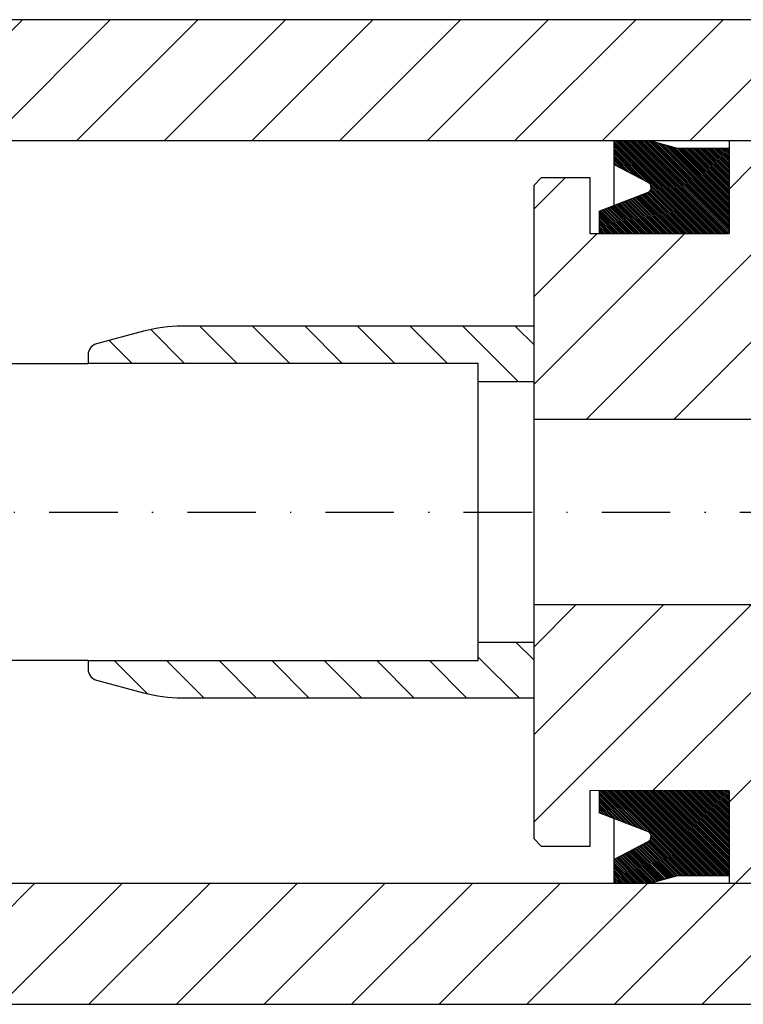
# Model space of a CAD drawing. Extents: x -727 to -307, y 210 to 507.
# Tile 6 of 9: x -517 to -458, y 358 to 438. Entities that reach past the tile are written whole.
import ezdxf

# ---------------------------------------------------------------- set-up
doc = ezdxf.new("R2010")
doc.units = 0
doc.linetypes.add('DASHDOT', pattern=[11.052632, 5.526316, -2.763158, 0, -2.763158])
doc.layers.get('0').update_dxf_attribs({"linetype": 'CONTINUOUS'})

# ---------------------------------------------------------------- blocks, each defined once
blk = doc.blocks.new('*X12')
at = {"color": 2}
for p, q in [((-461.443, 420.713), (-468.894, 428.164)), ((-461.584, 420.713), (-468.894, 428.023)), ((-461.726, 420.713), (-468.894, 427.881)), ((-461.867, 420.713), (-468.894, 427.74)), ((-461.301, 420.713), (-468.801, 428.213)), ((-461.16, 420.713), (-468.66, 428.213)), ((-461.018, 420.713), (-468.518, 428.213)), ((-460.877, 420.713), (-468.377, 428.213)), ((-460.736, 420.713), (-468.236, 428.213)), ((-460.594, 420.713), (-468.094, 428.213)), ((-460.453, 420.713), (-467.953, 428.213)), ((-460.311, 420.713), (-467.811, 428.213)), ((-460.17, 420.713), (-467.67, 428.213)), ((-460.029, 420.713), (-467.529, 428.213)), ((-459.887, 420.713), (-467.387, 428.213)), ((-459.746, 420.713), (-467.246, 428.213)), ((-459.604, 420.713), (-467.104, 428.213)), ((-459.593, 420.844), (-466.963, 428.213)), ((-459.593, 420.985), (-466.821, 428.213)), ((-459.593, 421.127), (-466.68, 428.213)), ((-459.593, 421.268), (-466.539, 428.213)), ((-459.593, 421.41), (-466.397, 428.213)), ((-459.593, 421.551), (-466.256, 428.213)), ((-459.593, 421.692), (-466.114, 428.213)), ((-459.593, 421.834), (-465.924, 428.164)), ((-459.593, 421.975), (-465.731, 428.113)), ((-459.593, 422.117), (-465.537, 428.061)), ((-459.593, 422.258), (-465.344, 428.009)), ((-459.593, 422.4), (-465.151, 427.957)), ((-459.593, 422.541), (-464.958, 427.906)), ((-459.593, 422.682), (-464.765, 427.854)), ((-459.593, 422.824), (-464.572, 427.802)), ((-459.593, 422.965), (-464.378, 427.75)), ((-466.101, 424.806), (-468.894, 427.599)), ((-466.4, 424.963), (-468.894, 427.457)), ((-466.695, 425.117), (-468.894, 427.316)), ((-466.991, 425.271), (-468.894, 427.174)), ((-467.286, 425.425), (-468.894, 427.033)), ((-459.593, 423.107), (-464.185, 427.698)), ((-459.593, 423.248), (-463.992, 427.647)), ((-459.593, 423.39), (-463.799, 427.595)), ((-459.593, 423.531), (-463.638, 427.575)), ((-459.593, 423.672), (-463.496, 427.575)), ((-459.593, 423.814), (-463.355, 427.575)), ((-459.593, 423.955), (-463.214, 427.575)), ((-459.593, 424.097), (-463.072, 427.575)), ((-459.593, 424.238), (-462.931, 427.575)), ((-459.593, 424.379), (-462.789, 427.575)), ((-459.593, 424.521), (-462.648, 427.575)), ((-459.593, 424.662), (-462.506, 427.575)), ((-459.593, 424.804), (-462.365, 427.575)), ((-459.593, 424.945), (-462.224, 427.575)), ((-459.593, 425.087), (-462.082, 427.575)), ((-459.593, 425.228), (-461.941, 427.575)), ((-459.593, 425.369), (-461.799, 427.575)), ((-459.593, 425.511), (-461.658, 427.575)), ((-459.593, 425.652), (-461.517, 427.575)), ((-459.593, 425.794), (-461.375, 427.575)), ((-459.593, 425.935), (-461.234, 427.575)), ((-459.593, 426.077), (-461.092, 427.575)), ((-459.593, 426.218), (-460.951, 427.575)), ((-459.593, 426.359), (-460.809, 427.575)), ((-459.593, 426.501), (-460.668, 427.575)), ((-459.593, 426.642), (-460.527, 427.575)), ((-459.593, 426.784), (-460.385, 427.575)), ((-459.593, 426.925), (-460.244, 427.575)), ((-459.593, 427.066), (-460.102, 427.575)), ((-459.593, 427.208), (-459.961, 427.575)), ((-459.593, 427.349), (-459.819, 427.575)), ((-459.593, 427.491), (-459.678, 427.575)), ((-467.581, 425.579), (-468.894, 426.892)), ((-467.877, 425.733), (-468.894, 426.75)), ((-468.172, 425.887), (-468.894, 426.609)), ((-468.467, 426.041), (-468.894, 426.467)), ((-468.762, 426.195), (-468.894, 426.326)), ((-462.008, 420.713), (-465.962, 424.667)), ((-463.847, 420.713), (-466.874, 423.741)), ((-463.705, 420.713), (-466.772, 423.78)), ((-463.564, 420.713), (-466.67, 423.819)), ((-463.422, 420.713), (-466.567, 423.858)), ((-463.281, 420.713), (-466.465, 423.897)), ((-463.14, 420.713), (-466.363, 423.936)), ((-462.998, 420.713), (-466.26, 423.975)), ((-462.857, 420.713), (-466.158, 424.015)), ((-462.715, 420.713), (-466.07, 424.068)), ((-462.574, 420.713), (-465.997, 424.136)), ((-462.433, 420.713), (-465.941, 424.222)), ((-462.291, 420.713), (-465.903, 424.325)), ((-462.15, 420.713), (-465.893, 424.456)), ((-466.675, 420.713), (-468.922, 422.96)), ((-466.534, 420.713), (-468.819, 422.999)), ((-466.392, 420.713), (-468.717, 423.038)), ((-466.251, 420.713), (-468.615, 423.077)), ((-466.109, 420.713), (-468.512, 423.116)), ((-465.968, 420.713), (-468.41, 423.155)), ((-465.827, 420.713), (-468.308, 423.194)), ((-465.685, 420.713), (-468.205, 423.233)), ((-465.544, 420.713), (-468.103, 423.272)), ((-465.402, 420.713), (-468.001, 423.311)), ((-465.261, 420.713), (-467.898, 423.35)), ((-465.119, 420.713), (-467.796, 423.389)), ((-464.978, 420.713), (-467.693, 423.429)), ((-464.837, 420.713), (-467.591, 423.468)), ((-464.695, 420.713), (-467.489, 423.507)), ((-464.554, 420.713), (-467.386, 423.546)), ((-464.412, 420.713), (-467.284, 423.585)), ((-464.271, 420.713), (-467.182, 423.624)), ((-464.13, 420.713), (-467.079, 423.663)), ((-463.988, 420.713), (-466.977, 423.702)), ((-468.372, 420.713), (-470.093, 422.434)), ((-468.513, 420.713), (-470.093, 422.293)), ((-468.655, 420.713), (-470.093, 422.152)), ((-468.231, 420.713), (-470.048, 422.53)), ((-468.089, 420.713), (-469.945, 422.569)), ((-467.948, 420.713), (-469.843, 422.608)), ((-467.806, 420.713), (-469.741, 422.647)), ((-467.665, 420.713), (-469.638, 422.686)), ((-467.523, 420.713), (-469.536, 422.726)), ((-467.382, 420.713), (-469.434, 422.765)), ((-467.241, 420.713), (-469.331, 422.804)), ((-467.099, 420.713), (-469.229, 422.843)), ((-466.958, 420.713), (-469.127, 422.882)), ((-466.816, 420.713), (-469.024, 422.921)), ((-468.796, 420.713), (-470.093, 422.01)), ((-468.938, 420.713), (-470.093, 421.869)), ((-469.079, 420.713), (-470.093, 421.727)), ((-469.22, 420.713), (-470.093, 421.586)), ((-469.362, 420.713), (-470.093, 421.444)), ((-469.503, 420.713), (-470.093, 421.303)), ((-469.645, 420.713), (-470.093, 421.162)), ((-469.786, 420.713), (-470.093, 421.02)), ((-469.928, 420.713), (-470.093, 420.879)), ((-470.069, 420.713), (-470.093, 420.737))]:
    blk.add_line(p, q, dxfattribs=at)
blk = doc.blocks.new('*X21')
at = {"color": 2}
for p, q in [((-467.329, 372.859), (-470.093, 375.624)), ((-467.557, 372.946), (-470.093, 375.482)), ((-467.786, 373.034), (-470.093, 375.341)), ((-467.1, 372.772), (-470.042, 375.714)), ((-466.871, 372.685), (-469.901, 375.714)), ((-466.643, 372.597), (-469.759, 375.714)), ((-466.414, 372.51), (-469.618, 375.714)), ((-466.185, 372.423), (-469.476, 375.714)), ((-462.472, 368.851), (-469.335, 375.714)), ((-462.331, 368.851), (-469.193, 375.714)), ((-462.19, 368.851), (-469.052, 375.714)), ((-462.048, 368.851), (-468.911, 375.714)), ((-461.907, 368.851), (-468.769, 375.714)), ((-461.765, 368.851), (-468.628, 375.714)), ((-461.624, 368.851), (-468.486, 375.714)), ((-461.482, 368.851), (-468.345, 375.714)), ((-461.341, 368.851), (-468.203, 375.714)), ((-461.2, 368.851), (-468.062, 375.714)), ((-461.058, 368.851), (-467.921, 375.714)), ((-460.917, 368.851), (-467.779, 375.714)), ((-460.775, 368.851), (-467.638, 375.714)), ((-460.634, 368.851), (-467.496, 375.714)), ((-460.492, 368.851), (-467.355, 375.714)), ((-460.351, 368.851), (-467.213, 375.714)), ((-460.21, 368.851), (-467.072, 375.714)), ((-460.068, 368.851), (-466.931, 375.714)), ((-459.927, 368.851), (-466.789, 375.714)), ((-459.785, 368.851), (-466.648, 375.714)), ((-459.644, 368.851), (-466.506, 375.714)), ((-459.593, 368.942), (-466.365, 375.714)), ((-459.593, 369.084), (-466.223, 375.714)), ((-459.593, 369.225), (-466.082, 375.714)), ((-459.593, 369.367), (-465.941, 375.714)), ((-459.593, 369.508), (-465.799, 375.714)), ((-459.593, 369.649), (-465.658, 375.714)), ((-459.593, 369.791), (-465.516, 375.714)), ((-459.593, 369.932), (-465.375, 375.714)), ((-459.593, 370.074), (-465.233, 375.714)), ((-459.593, 370.215), (-465.092, 375.714)), ((-459.593, 370.356), (-464.951, 375.714)), ((-459.593, 370.498), (-464.809, 375.714)), ((-459.593, 370.639), (-464.668, 375.714)), ((-459.593, 370.781), (-464.526, 375.714)), ((-459.593, 370.922), (-464.385, 375.714)), ((-459.593, 371.064), (-464.243, 375.714)), ((-459.593, 371.205), (-464.102, 375.714)), ((-459.593, 371.346), (-463.961, 375.714)), ((-459.593, 371.488), (-463.819, 375.714)), ((-459.593, 371.629), (-463.678, 375.714)), ((-459.593, 371.771), (-463.536, 375.714)), ((-459.593, 371.912), (-463.395, 375.714)), ((-459.593, 372.054), (-463.253, 375.714)), ((-459.593, 372.195), (-463.112, 375.714)), ((-459.593, 372.336), (-462.971, 375.714)), ((-459.593, 372.478), (-462.829, 375.714)), ((-459.593, 372.619), (-462.688, 375.714)), ((-459.593, 372.761), (-462.546, 375.714)), ((-459.593, 372.902), (-462.405, 375.714)), ((-459.593, 373.043), (-462.263, 375.714)), ((-459.593, 373.185), (-462.122, 375.714)), ((-459.593, 373.326), (-461.981, 375.714)), ((-459.593, 373.468), (-461.839, 375.713)), ((-459.593, 373.609), (-461.698, 375.713)), ((-459.593, 373.751), (-461.556, 375.713)), ((-459.593, 373.892), (-461.415, 375.713)), ((-459.593, 374.033), (-461.273, 375.713)), ((-459.593, 374.175), (-461.132, 375.713)), ((-459.593, 374.316), (-460.991, 375.713)), ((-459.593, 374.458), (-460.849, 375.713)), ((-459.593, 374.599), (-460.708, 375.713)), ((-459.593, 374.741), (-460.566, 375.713)), ((-459.593, 374.882), (-460.425, 375.713)), ((-459.593, 375.023), (-460.283, 375.713)), ((-459.593, 375.165), (-460.142, 375.713)), ((-459.593, 375.306), (-460.001, 375.713)), ((-459.593, 375.448), (-459.859, 375.713)), ((-459.593, 375.589), (-459.718, 375.713)), ((-468.015, 373.121), (-470.093, 375.2)), ((-468.243, 373.208), (-470.093, 375.058)), ((-468.472, 373.295), (-470.093, 374.917)), ((-468.7, 373.382), (-470.093, 374.775)), ((-468.929, 373.47), (-470.093, 374.634)), ((-469.158, 373.557), (-470.093, 374.493)), ((-469.386, 373.644), (-470.093, 374.351)), ((-469.615, 373.731), (-470.093, 374.21)), ((-469.844, 373.819), (-470.093, 374.068)), ((-470.072, 373.906), (-470.093, 373.927)), ((-462.614, 368.851), (-465.92, 372.158)), ((-464.187, 368.728), (-466.744, 371.284)), ((-464.076, 368.758), (-466.651, 371.333)), ((-463.964, 368.788), (-466.558, 371.381)), ((-463.853, 368.817), (-466.465, 371.43)), ((-463.741, 368.847), (-466.372, 371.478)), ((-463.604, 368.851), (-466.279, 371.526)), ((-463.462, 368.851), (-466.186, 371.575)), ((-463.321, 368.851), (-466.095, 371.625)), ((-463.179, 368.851), (-466.017, 371.689)), ((-463.038, 368.851), (-465.956, 371.769)), ((-462.897, 368.851), (-465.912, 371.867)), ((-462.755, 368.851), (-465.892, 371.988)), ((-465.972, 368.25), (-468.231, 370.509)), ((-465.86, 368.28), (-468.138, 370.557)), ((-465.749, 368.309), (-468.045, 370.606)), ((-465.637, 368.339), (-467.952, 370.654)), ((-465.526, 368.369), (-467.859, 370.703)), ((-465.414, 368.399), (-467.766, 370.751)), ((-465.303, 368.429), (-467.673, 370.8)), ((-465.191, 368.459), (-467.58, 370.848)), ((-465.08, 368.489), (-467.487, 370.897)), ((-464.968, 368.519), (-467.394, 370.945)), ((-464.856, 368.548), (-467.301, 370.994)), ((-464.745, 368.578), (-467.209, 371.042)), ((-464.633, 368.608), (-467.116, 371.09)), ((-464.522, 368.638), (-467.023, 371.139)), ((-464.41, 368.668), (-466.93, 371.187)), ((-464.299, 368.698), (-466.837, 371.236)), ((-467.067, 368.213), (-468.894, 370.04)), ((-467.208, 368.213), (-468.894, 369.899)), ((-467.35, 368.213), (-468.894, 369.757)), ((-466.926, 368.213), (-468.882, 370.17)), ((-466.784, 368.213), (-468.789, 370.218)), ((-466.643, 368.213), (-468.696, 370.267)), ((-466.501, 368.213), (-468.603, 370.315)), ((-466.36, 368.213), (-468.51, 370.364)), ((-466.218, 368.213), (-468.417, 370.412)), ((-466.083, 368.22), (-468.324, 370.461)), ((-467.491, 368.213), (-468.894, 369.616)), ((-467.633, 368.213), (-468.894, 369.474)), ((-467.774, 368.213), (-468.894, 369.333)), ((-467.915, 368.213), (-468.894, 369.192)), ((-468.057, 368.213), (-468.894, 369.05)), ((-468.198, 368.213), (-468.894, 368.909)), ((-468.34, 368.213), (-468.894, 368.767)), ((-468.481, 368.213), (-468.894, 368.626)), ((-468.623, 368.213), (-468.894, 368.485)), ((-468.764, 368.213), (-468.894, 368.343))]:
    blk.add_line(p, q, dxfattribs=at)
blk = doc.blocks.new('*X34')
at = {"color": 2}
for p, q in [((-526.381, 428.213), (-516.631, 437.963)), ((-519.31, 428.213), (-509.56, 437.963)), ((-512.239, 428.213), (-502.489, 437.963)), ((-505.168, 428.213), (-495.418, 437.963)), ((-498.096, 428.213), (-488.346, 437.963)), ((-491.025, 428.213), (-481.275, 437.963)), ((-483.954, 428.213), (-474.204, 437.963)), ((-476.883, 428.213), (-467.133, 437.963)), ((-469.812, 428.213), (-460.062, 437.963)), ((-462.741, 428.213), (-452.991, 437.963))]:
    blk.add_line(p, q, dxfattribs=at)
blk = doc.blocks.new('*X35')
at = {"color": 2}
for p, q in [((-525.42, 358.463), (-515.67, 368.213)), ((-518.349, 358.463), (-508.599, 368.213)), ((-511.278, 358.463), (-501.528, 368.213)), ((-504.207, 358.463), (-494.457, 368.213)), ((-497.136, 358.463), (-487.386, 368.213)), ((-490.065, 358.463), (-480.315, 368.213)), ((-482.994, 358.463), (-473.244, 368.213)), ((-475.923, 358.463), (-466.173, 368.213)), ((-468.852, 358.463), (-459.102, 368.213)), ((-461.78, 358.463), (-452.03, 368.213))]:
    blk.add_line(p, q, dxfattribs=at)
blk = doc.blocks.new('*X43')
at = {"color": 2}
for p, q in [((-459.593, 424.29), (-457.643, 426.24)), ((-452.874, 423.938), (-451.343, 425.469)), ((-475.343, 422.682), (-472.812, 425.213)), ((-475.343, 415.611), (-470.242, 420.713)), ((-475.343, 408.54), (-463.17, 420.713)), ((-471.099, 405.713), (-456.143, 420.669)), ((-464.028, 405.713), (-453.903, 415.838)), ((-456.957, 405.713), (-451.343, 411.327))]:
    blk.add_line(p, q, dxfattribs=at)
blk = doc.blocks.new('*X44')
at = {"color": 2}
for p, q in [((-475.343, 387.327), (-471.957, 390.713)), ((-475.343, 380.256), (-464.886, 390.713)), ((-475.343, 373.185), (-457.815, 390.713)), ((-465.743, 375.714), (-452.994, 388.463)), ((-453.798, 380.588), (-451.343, 383.043)), ((-459.593, 374.793), (-456.798, 377.588)), ((-456.927, 370.388), (-454.827, 372.488)), ((-459.102, 368.213), (-457.643, 369.672))]:
    blk.add_line(p, q, dxfattribs=at)
blk = doc.blocks.new('*X45')
at = {"color": 2}
for p, q in [((-503.552, 410.213), (-506.284, 412.946)), ((-499.309, 410.213), (-502.309, 413.213)), ((-495.066, 410.213), (-498.066, 413.213)), ((-490.824, 410.213), (-493.824, 413.213)), ((-486.581, 410.213), (-489.581, 413.213)), ((-482.338, 410.213), (-485.338, 413.213)), ((-476.596, 408.713), (-481.096, 413.213)), ((-475.343, 411.704), (-476.853, 413.213)), ((-507.794, 410.213), (-509.642, 412.062))]:
    blk.add_line(p, q, dxfattribs=at)
blk = doc.blocks.new('*X46')
at = {"color": 2}
for p, q in [((-475.343, 386.248), (-476.809, 387.713)), ((-476.552, 383.213), (-479.843, 386.505)), ((-506.587, 383.551), (-509.25, 386.213)), ((-502.007, 383.213), (-505.007, 386.213)), ((-497.765, 383.213), (-500.765, 386.213)), ((-493.522, 383.213), (-496.522, 386.213)), ((-489.279, 383.213), (-492.279, 386.213)), ((-485.037, 383.213), (-488.037, 386.213)), ((-480.794, 383.213), (-483.794, 386.213))]:
    blk.add_line(p, q, dxfattribs=at)

msp = doc.modelspace()

# ---------------------------------------------------------------- linework, layer by layer
at = {"color": 7}
for p, q in [((-417.593, 437.963), (-560.093, 437.963)), ((-560.093, 358.463), (-417.593, 358.463))]:
    msp.add_line(p, q, dxfattribs=at)
at = {"color": 1}
for p, q in [((-560.093, 428.213), (-468.894, 428.213)), ((-468.894, 428.213), (-466.107, 428.213)), ((-468.894, 428.213), (-468.894, 426.263)), ((-466.107, 428.213), (-466.107, 428.213)), ((-466.107, 428.213), (-459.593, 428.213)), ((-466.107, 428.213), (-466.107, 428.213)), ((-463.726, 427.575), (-466.107, 428.213)), ((-459.593, 428.213), (-459.593, 427.575)), ((-459.593, 428.213), (-457.643, 428.213)), ((-459.593, 427.575), (-463.726, 427.575)), ((-459.593, 427.575), (-459.593, 420.713)), ((-468.894, 426.263), (-468.894, 422.971)), ((-466.134, 424.825), (-468.894, 426.263)), ((-474.743, 425.213), (-475.343, 424.613)), ((-475.343, 413.213), (-475.343, 424.613)), ((-474.743, 425.213), (-470.843, 425.213)), ((-470.843, 425.213), (-470.843, 420.713)), ((-468.894, 422.971), (-466.182, 424.005)), ((-470.093, 422.513), (-468.894, 422.971)), ((-470.093, 422.513), (-470.093, 420.713)), ((-470.843, 420.713), (-470.093, 420.713)), ((-470.093, 420.713), (-459.593, 420.713)), ((-506.869, 412.805), (-510.676, 411.784)), ((-475.343, 413.213), (-503.764, 413.213)), ((-475.343, 408.713), (-475.343, 413.213)), ((-511.343, 410.915), (-511.343, 410.213)), ((-550.343, 410.213), (-511.343, 410.213)), ((-479.843, 410.213), (-511.343, 410.213)), ((-479.843, 408.713), (-479.843, 410.213)), ((-479.843, 398.213), (-479.843, 408.713)), ((-475.343, 408.713), (-479.843, 408.713)), ((-475.343, 405.713), (-475.343, 408.713)), ((-475.343, 405.713), (-453.893, 405.713)), ((-475.343, 398.213), (-475.343, 405.713)), ((-479.843, 387.713), (-479.843, 398.213)), ((-475.343, 390.713), (-475.343, 398.213)), ((-475.343, 387.713), (-475.343, 390.713)), ((-453.893, 390.713), (-475.343, 390.713)), ((-479.843, 387.713), (-475.343, 387.713)), ((-479.843, 386.213), (-479.843, 387.713)), ((-475.343, 383.213), (-475.343, 387.713)), ((-511.343, 386.213), (-550.343, 386.213)), ((-511.343, 386.213), (-479.843, 386.213)), ((-511.343, 386.213), (-511.343, 385.512)), ((-510.676, 384.642), (-506.869, 383.622)), ((-503.764, 383.213), (-475.343, 383.213)), ((-475.343, 371.813), (-475.343, 383.213)), ((-470.093, 375.714), (-470.843, 375.713)), ((-470.843, 375.713), (-470.843, 371.213)), ((-459.593, 375.713), (-470.093, 375.714)), ((-470.093, 375.714), (-470.093, 373.914)), ((-459.593, 375.713), (-459.593, 368.851)), ((-468.894, 373.456), (-470.093, 373.914)), ((-466.182, 372.422), (-468.894, 373.456)), ((-468.894, 373.456), (-468.894, 370.164)), ((-475.343, 371.813), (-474.743, 371.213)), ((-468.894, 370.164), (-466.134, 371.602)), ((-470.843, 371.213), (-474.743, 371.213)), ((-468.894, 370.164), (-468.894, 368.213)), ((-468.894, 368.213), (-560.093, 368.213)), ((-466.107, 368.213), (-468.894, 368.213)), ((-466.107, 368.213), (-463.726, 368.851)), ((-466.107, 368.213), (-466.107, 368.213)), ((-459.593, 368.213), (-466.107, 368.213)), ((-466.107, 368.213), (-466.107, 368.213)), ((-463.726, 368.851), (-459.593, 368.851)), ((-459.593, 368.851), (-459.593, 368.213)), ((-457.643, 368.213), (-459.593, 368.213))]:
    msp.add_line(p, q, dxfattribs=at)
at = {"color": 2, "linetype": 'DASHDOT'}
msp.add_line((-692.923, 398.213), (-360.59, 398.213), dxfattribs=at)
at = {"color": 1}
for centre, radius, start, end in [((-466.342, 424.426), 0.45, 290.85473, 62.48354), ((-503.764, 401.213), 12, 90, 105), ((-510.443, 410.915), 0.9, 105, 180), ((-510.443, 385.512), 0.9, 180, 255), ((-503.764, 395.213), 12, 255, 270), ((-466.342, 372.001), 0.45, 297.51646, 69.14527)]:
    msp.add_arc(centre, radius, start, end, dxfattribs=at)

# ---------------------------------------------------------------- block references
for name in ['*X34', '*X12', '*X43', '*X45', '*X44', '*X46', '*X21', '*X35']:
    msp.add_blockref(name, (0, 0))

doc.saveas('drawing.dxf')
